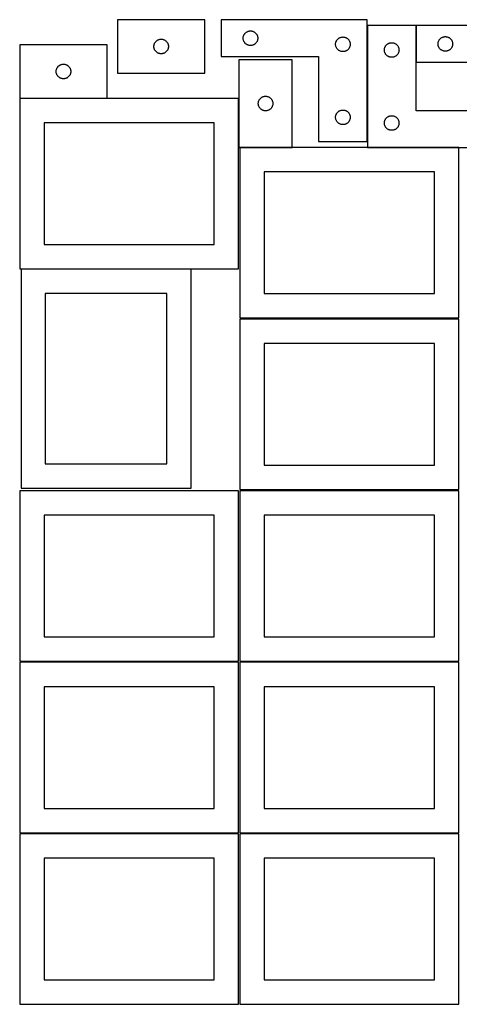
# Model space of a CAD drawing. Header units: millimetres. Extents: x 7 to 1243, y 7 to 2493.
# Tile 8 of 14: x 7 to 549, y 1276 to 2489. Entities that reach past the tile are written whole.
import ezdxf

# ---------------------------------------------------------------- set-up
doc = ezdxf.new("R2010")
doc.units = ezdxf.units.MM
doc.layers.add('COMMON', color=5, linetype='CONTINUOUS', true_color=0x0000ff)
doc.layers.add('CUT', color=7, linetype='CONTINUOUS', true_color=0x000000)

msp = doc.modelspace()

# ---------------------------------------------------------------- linework, layer by layer
at = {"layer": 'COMMON'}
for p, q in [((435.300297, 2338.960272), (435.300297, 2481.930532)), ((495.500298, 2436.930532), (495.500298, 2481.930532)), ((6.534355, 2392.361789), (114.534355, 2392.361789)), ((548.041929, 2331.830532), (435.400297, 2331.830532))]:
    msp.add_line(p, q, dxfattribs=at)
at = {"layer": 'CUT'}
for p, q in [((235.04205, 2489.292056), (127.04205, 2489.292056)), ((127.04205, 2489.292056), (127.04205, 2423.292056)), ((235.04205, 2423.292056), (235.04205, 2489.292056)), ((435.200296, 2488.960272), (255.200296, 2488.960272)), ((255.200296, 2488.960272), (255.200296, 2443.960272)), ((435.200296, 2338.960272), (435.200296, 2488.960272)), ((495.400297, 2481.930532), (435.400297, 2481.930532)), ((435.400297, 2481.930532), (435.400297, 2331.930532)), ((495.400297, 2376.930532), (495.400297, 2481.930532)), ((675.600298, 2481.930532), (495.600298, 2481.930532)), ((495.600298, 2481.930532), (495.600298, 2436.930532)), ((175.563198, 2463.432236), (176.041918, 2463.775282)), ((176.041918, 2463.775282), (176.54205, 2464.086284)), ((176.54205, 2464.086284), (177.061452, 2464.36391)), ((177.061452, 2464.36391), (177.5979, 2464.606972)), ((177.5979, 2464.606972), (178.149095, 2464.814427)), ((178.149095, 2464.814427), (178.712679, 2464.985388)), ((178.712679, 2464.985388), (179.286238, 2465.119123)), ((179.286238, 2465.119123), (179.867315, 2465.21506)), ((179.867315, 2465.21506), (180.453422, 2465.272786)), ((180.453422, 2465.272786), (181.04205, 2465.292056)), ((181.04205, 2465.292056), (181.630679, 2465.272786)), ((181.630679, 2465.272786), (182.216786, 2465.21506)), ((182.216786, 2465.21506), (182.797863, 2465.119123)), ((182.797863, 2465.119123), (183.371422, 2464.985388)), ((183.371422, 2464.985388), (183.935006, 2464.814427)), ((183.935006, 2464.814427), (184.486201, 2464.606972)), ((184.486201, 2464.606972), (185.022649, 2464.36391)), ((185.022649, 2464.36391), (185.54205, 2464.086284)), ((185.54205, 2464.086284), (186.042183, 2463.775282)), ((186.042183, 2463.775282), (186.520903, 2463.432236)), ((282.200296, 2466.460272), (282.219565, 2467.0489)), ((282.219565, 2465.871644), (282.200296, 2466.460272)), ((282.219565, 2467.0489), (282.277292, 2467.635008)), ((282.277292, 2465.285536), (282.219565, 2465.871644)), ((282.277292, 2467.635008), (282.373228, 2468.216085)), ((282.373228, 2464.704459), (282.277292, 2465.285536)), ((282.373228, 2468.216085), (282.506963, 2468.789643)), ((282.506963, 2464.130901), (282.373228, 2464.704459)), ((282.506963, 2468.789643), (282.677924, 2469.353227)), ((282.677924, 2463.567317), (282.506963, 2464.130901)), ((282.677924, 2469.353227), (282.88538, 2469.904423)), ((282.88538, 2469.904423), (283.128441, 2470.44087)), ((283.128441, 2470.44087), (283.406067, 2470.960272)), ((283.406067, 2470.960272), (283.717069, 2471.460404)), ((283.717069, 2471.460404), (284.060116, 2471.939125)), ((284.060116, 2471.939125), (284.433737, 2472.394384)), ((284.433737, 2472.394384), (284.836335, 2472.824233)), ((284.836335, 2472.824233), (285.266183, 2473.22683)), ((285.266183, 2473.22683), (285.721443, 2473.600452)), ((285.721443, 2473.600452), (286.200163, 2473.943499)), ((286.200163, 2473.943499), (286.700296, 2474.254501)), ((286.700296, 2474.254501), (287.219697, 2474.532127)), ((287.219697, 2474.532127), (287.756145, 2474.775188)), ((287.756145, 2474.775188), (288.30734, 2474.982643)), ((288.30734, 2474.982643), (288.870924, 2475.153605)), ((288.870924, 2475.153605), (289.444483, 2475.28734)), ((289.444483, 2475.28734), (290.02556, 2475.383276)), ((290.02556, 2475.383276), (290.611667, 2475.441002)), ((290.611667, 2475.441002), (291.200296, 2475.460272)), ((291.200296, 2475.460272), (291.788924, 2475.441002)), ((291.788924, 2475.441002), (292.375031, 2475.383276)), ((292.375031, 2475.383276), (292.956108, 2475.28734)), ((292.956108, 2475.28734), (293.529667, 2475.153605)), ((293.529667, 2475.153605), (294.093251, 2474.982643)), ((294.093251, 2474.982643), (294.644446, 2474.775188)), ((294.644446, 2474.775188), (295.180894, 2474.532127)), ((295.180894, 2474.532127), (295.700296, 2474.254501)), ((295.700296, 2474.254501), (296.200428, 2473.943499)), ((296.200428, 2473.943499), (296.679148, 2473.600452)), ((296.679148, 2473.600452), (297.134408, 2473.22683)), ((297.134408, 2473.22683), (297.564257, 2472.824233)), ((297.564257, 2472.824233), (297.966854, 2472.394384)), ((297.966854, 2472.394384), (298.340476, 2471.939125)), ((298.340476, 2471.939125), (298.683522, 2471.460404)), ((298.683522, 2471.460404), (298.994524, 2470.960272)), ((298.994524, 2470.960272), (299.27215, 2470.44087)), ((299.27215, 2470.44087), (299.515211, 2469.904423)), ((299.515211, 2469.904423), (299.722667, 2469.353227)), ((299.722667, 2469.353227), (299.893628, 2468.789643)), ((299.893628, 2464.130901), (299.722667, 2463.567317)), ((299.893628, 2468.789643), (300.027363, 2468.216085)), ((300.027363, 2464.704459), (299.893628, 2464.130901)), ((300.027363, 2468.216085), (300.123299, 2467.635008)), ((300.123299, 2465.285536), (300.027363, 2464.704459)), ((300.123299, 2467.635008), (300.181026, 2467.0489)), ((300.181026, 2465.871644), (300.123299, 2465.285536)), ((300.181026, 2467.0489), (300.200296, 2466.460272)), ((300.200296, 2466.460272), (300.181026, 2465.871644)), ((397.406067, 2463.460272), (397.717069, 2463.960404)), ((397.717069, 2463.960404), (398.060116, 2464.439125)), ((398.060116, 2464.439125), (398.433737, 2464.894384)), ((398.433737, 2464.894384), (398.836335, 2465.324233)), ((398.836335, 2465.324233), (399.266183, 2465.72683)), ((399.266183, 2465.72683), (399.721443, 2466.100452)), ((399.721443, 2466.100452), (400.200163, 2466.443499)), ((400.200163, 2466.443499), (400.700296, 2466.754501)), ((400.700296, 2466.754501), (401.219697, 2467.032127)), ((401.219697, 2467.032127), (401.756145, 2467.275188)), ((401.756145, 2467.275188), (402.30734, 2467.482643)), ((402.30734, 2467.482643), (402.870924, 2467.653605)), ((402.870924, 2467.653605), (403.444483, 2467.78734)), ((403.444483, 2467.78734), (404.02556, 2467.883276)), ((404.02556, 2467.883276), (404.611667, 2467.941002)), ((404.611667, 2467.941002), (405.200296, 2467.960272)), ((405.200296, 2467.960272), (405.788924, 2467.941002)), ((405.788924, 2467.941002), (406.375031, 2467.883276)), ((406.375031, 2467.883276), (406.956108, 2467.78734)), ((406.956108, 2467.78734), (407.529667, 2467.653605)), ((407.529667, 2467.653605), (408.093251, 2467.482643)), ((408.093251, 2467.482643), (408.644446, 2467.275188)), ((408.644446, 2467.275188), (409.180894, 2467.032127)), ((409.180894, 2467.032127), (409.700296, 2466.754501)), ((409.700296, 2466.754501), (410.200428, 2466.443499)), ((410.200428, 2466.443499), (410.679148, 2466.100452)), ((410.679148, 2466.100452), (411.134408, 2465.72683)), ((411.134408, 2465.72683), (411.564257, 2465.324233)), ((411.564257, 2465.324233), (411.966854, 2464.894384)), ((411.966854, 2464.894384), (412.340476, 2464.439125)), ((412.340476, 2464.439125), (412.683522, 2463.960404)), ((412.683522, 2463.960404), (412.994524, 2463.460272)), ((523.528443, 2463.411131), (523.806069, 2463.930532)), ((523.806069, 2463.930532), (524.117071, 2464.430664)), ((524.117071, 2464.430664), (524.460118, 2464.909385)), ((524.460118, 2464.909385), (524.833739, 2465.364645)), ((524.833739, 2465.364645), (525.236337, 2465.794493)), ((525.236337, 2465.794493), (525.666185, 2466.197091)), ((525.666185, 2466.197091), (526.121445, 2466.570712)), ((526.121445, 2466.570712), (526.600165, 2466.913759)), ((526.600165, 2466.913759), (527.100298, 2467.224761)), ((527.100298, 2467.224761), (527.619699, 2467.502387)), ((527.619699, 2467.502387), (528.156147, 2467.745448)), ((528.156147, 2467.745448), (528.707342, 2467.952904)), ((528.707342, 2467.952904), (529.270926, 2468.123865)), ((529.270926, 2468.123865), (529.844485, 2468.2576)), ((529.844485, 2468.2576), (530.425562, 2468.353536)), ((530.425562, 2468.353536), (531.011669, 2468.411263)), ((531.011669, 2468.411263), (531.600298, 2468.430532)), ((531.600298, 2468.430532), (532.188926, 2468.411263)), ((532.188926, 2468.411263), (532.775033, 2468.353536)), ((532.775033, 2468.353536), (533.35611, 2468.2576)), ((533.35611, 2468.2576), (533.929669, 2468.123865)), ((533.929669, 2468.123865), (534.493253, 2467.952904)), ((534.493253, 2467.952904), (535.044448, 2467.745448)), ((535.044448, 2467.745448), (535.580896, 2467.502387)), ((535.580896, 2467.502387), (536.100298, 2467.224761)), ((536.100298, 2467.224761), (536.60043, 2466.913759)), ((536.60043, 2466.913759), (537.07915, 2466.570712)), ((537.07915, 2466.570712), (537.53441, 2466.197091)), ((537.53441, 2466.197091), (537.964259, 2465.794493)), ((537.964259, 2465.794493), (538.366856, 2465.364645)), ((538.366856, 2465.364645), (538.740478, 2464.909385)), ((538.740478, 2464.909385), (539.083524, 2464.430664)), ((539.083524, 2464.430664), (539.394526, 2463.930532)), ((539.394526, 2463.930532), (539.672152, 2463.411131)), ((114.534355, 2458.46179), (6.534355, 2458.46179)), ((6.534355, 2458.46179), (6.534355, 2392.46179)), ((114.534355, 2392.46179), (114.534355, 2458.46179)), ((172.04205, 2456.292056), (172.06132, 2456.880684)), ((172.06132, 2455.703428), (172.04205, 2456.292056)), ((172.06132, 2456.880684), (172.119047, 2457.466791)), ((172.119047, 2455.11732), (172.06132, 2455.703428)), ((172.119047, 2457.466791), (172.214983, 2458.047869)), ((172.214983, 2454.536243), (172.119047, 2455.11732)), ((172.214983, 2458.047869), (172.348718, 2458.621427)), ((172.348718, 2453.962684), (172.214983, 2454.536243)), ((172.348718, 2458.621427), (172.519679, 2459.185011)), ((172.519679, 2453.399101), (172.348718, 2453.962684)), ((172.519679, 2459.185011), (172.727135, 2459.736207)), ((172.727135, 2452.847905), (172.519679, 2453.399101)), ((172.727135, 2459.736207), (172.970196, 2460.272654)), ((172.970196, 2452.311458), (172.727135, 2452.847905)), ((172.970196, 2460.272654), (173.247822, 2460.792056)), ((173.247822, 2451.792056), (172.970196, 2452.311458)), ((173.247822, 2460.792056), (173.558824, 2461.292188)), ((173.558824, 2451.291924), (173.247822, 2451.792056)), ((173.558824, 2461.292188), (173.90187, 2461.770909)), ((173.90187, 2461.770909), (174.275492, 2462.226168)), ((174.275492, 2462.226168), (174.678089, 2462.656017)), ((174.678089, 2462.656017), (175.107938, 2463.058614)), ((175.107938, 2463.058614), (175.563198, 2463.432236)), ((186.520903, 2463.432236), (186.976163, 2463.058614)), ((186.976163, 2463.058614), (187.406011, 2462.656017)), ((187.406011, 2462.656017), (187.808609, 2462.226168)), ((187.808609, 2462.226168), (188.18223, 2461.770909)), ((188.18223, 2461.770909), (188.525277, 2461.292188)), ((188.525277, 2461.292188), (188.836279, 2460.792056)), ((188.836279, 2451.792056), (188.525277, 2451.291924)), ((188.836279, 2460.792056), (189.113905, 2460.272654)), ((189.113905, 2452.311458), (188.836279, 2451.792056)), ((189.113905, 2460.272654), (189.356966, 2459.736207)), ((189.356966, 2452.847905), (189.113905, 2452.311458)), ((189.356966, 2459.736207), (189.564422, 2459.185011)), ((189.564422, 2453.399101), (189.356966, 2452.847905)), ((189.564422, 2459.185011), (189.735383, 2458.621427)), ((189.735383, 2453.962684), (189.564422, 2453.399101)), ((189.735383, 2458.621427), (189.869118, 2458.047869)), ((189.869118, 2454.536243), (189.735383, 2453.962684)), ((189.869118, 2458.047869), (189.965054, 2457.466791)), ((189.965054, 2455.11732), (189.869118, 2454.536243)), ((189.965054, 2457.466791), (190.022781, 2456.880684)), ((190.022781, 2455.703428), (189.965054, 2455.11732)), ((190.022781, 2456.880684), (190.04205, 2456.292056)), ((190.04205, 2456.292056), (190.022781, 2455.703428)), ((282.88538, 2463.016121), (282.677924, 2463.567317)), ((283.128441, 2462.479674), (282.88538, 2463.016121)), ((283.406067, 2461.960272), (283.128441, 2462.479674)), ((283.717069, 2461.46014), (283.406067, 2461.960272)), ((284.060116, 2460.981419), (283.717069, 2461.46014)), ((284.433737, 2460.52616), (284.060116, 2460.981419)), ((284.836335, 2460.096311), (284.433737, 2460.52616)), ((285.266183, 2459.693714), (284.836335, 2460.096311)), ((285.721443, 2459.320092), (285.266183, 2459.693714)), ((286.200163, 2458.977046), (285.721443, 2459.320092)), ((286.700296, 2458.666043), (286.200163, 2458.977046)), ((287.219697, 2458.388417), (286.700296, 2458.666043)), ((287.756145, 2458.145356), (287.219697, 2458.388417)), ((288.30734, 2457.937901), (287.756145, 2458.145356)), ((288.870924, 2457.76694), (288.30734, 2457.937901)), ((289.444483, 2457.633205), (288.870924, 2457.76694)), ((290.02556, 2457.537268), (289.444483, 2457.633205)), ((290.611667, 2457.479542), (290.02556, 2457.537268)), ((291.200296, 2457.460272), (290.611667, 2457.479542)), ((291.788924, 2457.479542), (291.200296, 2457.460272)), ((292.375031, 2457.537268), (291.788924, 2457.479542)), ((292.956108, 2457.633205), (292.375031, 2457.537268)), ((293.529667, 2457.76694), (292.956108, 2457.633205)), ((294.093251, 2457.937901), (293.529667, 2457.76694)), ((294.644446, 2458.145356), (294.093251, 2457.937901)), ((295.180894, 2458.388417), (294.644446, 2458.145356)), ((295.700296, 2458.666043), (295.180894, 2458.388417)), ((296.200428, 2458.977046), (295.700296, 2458.666043)), ((296.679148, 2459.320092), (296.200428, 2458.977046)), ((297.134408, 2459.693714), (296.679148, 2459.320092)), ((297.564257, 2460.096311), (297.134408, 2459.693714)), ((297.966854, 2460.52616), (297.564257, 2460.096311)), ((298.340476, 2460.981419), (297.966854, 2460.52616)), ((298.683522, 2461.46014), (298.340476, 2460.981419)), ((298.994524, 2461.960272), (298.683522, 2461.46014)), ((299.27215, 2462.479674), (298.994524, 2461.960272)), ((299.515211, 2463.016121), (299.27215, 2462.479674)), ((299.722667, 2463.567317), (299.515211, 2463.016121)), ((396.200296, 2458.960272), (396.219565, 2459.5489)), ((396.219565, 2458.371644), (396.200296, 2458.960272)), ((396.219565, 2459.5489), (396.277292, 2460.135008)), ((396.277292, 2457.785536), (396.219565, 2458.371644)), ((396.277292, 2460.135008), (396.373228, 2460.716085)), ((396.373228, 2457.204459), (396.277292, 2457.785536)), ((396.373228, 2460.716085), (396.506963, 2461.289643)), ((396.506963, 2456.630901), (396.373228, 2457.204459)), ((396.506963, 2461.289643), (396.677924, 2461.853227)), ((396.677924, 2456.067317), (396.506963, 2456.630901)), ((396.677924, 2461.853227), (396.88538, 2462.404423)), ((396.88538, 2455.516121), (396.677924, 2456.067317)), ((396.88538, 2462.404423), (397.128441, 2462.94087)), ((397.128441, 2454.979674), (396.88538, 2455.516121)), ((397.128441, 2462.94087), (397.406067, 2463.460272)), ((397.406067, 2454.460272), (397.128441, 2454.979674)), ((397.717069, 2453.96014), (397.406067, 2454.460272)), ((398.060116, 2453.481419), (397.717069, 2453.96014)), ((398.433737, 2453.02616), (398.060116, 2453.481419)), ((398.836335, 2452.596311), (398.433737, 2453.02616)), ((399.266183, 2452.193714), (398.836335, 2452.596311)), ((399.721443, 2451.820092), (399.266183, 2452.193714)), ((400.200163, 2451.477046), (399.721443, 2451.820092)), ((410.679148, 2451.820092), (410.200428, 2451.477046)), ((411.134408, 2452.193714), (410.679148, 2451.820092)), ((411.564257, 2452.596311), (411.134408, 2452.193714)), ((411.966854, 2453.02616), (411.564257, 2452.596311)), ((412.340476, 2453.481419), (411.966854, 2453.02616)), ((412.683522, 2453.96014), (412.340476, 2453.481419)), ((412.994524, 2454.460272), (412.683522, 2453.96014)), ((412.994524, 2463.460272), (413.27215, 2462.94087)), ((413.27215, 2454.979674), (412.994524, 2454.460272)), ((413.27215, 2462.94087), (413.515211, 2462.404423)), ((413.515211, 2455.516121), (413.27215, 2454.979674)), ((413.515211, 2462.404423), (413.722667, 2461.853227)), ((413.722667, 2456.067317), (413.515211, 2455.516121)), ((413.722667, 2461.853227), (413.893628, 2461.289643)), ((413.893628, 2456.630901), (413.722667, 2456.067317)), ((413.893628, 2461.289643), (414.027363, 2460.716085)), ((414.027363, 2457.204459), (413.893628, 2456.630901)), ((414.027363, 2460.716085), (414.123299, 2460.135008)), ((414.123299, 2457.785536), (414.027363, 2457.204459)), ((414.123299, 2460.135008), (414.181026, 2459.5489)), ((414.181026, 2458.371644), (414.123299, 2457.785536)), ((414.181026, 2459.5489), (414.200296, 2458.960272)), ((414.200296, 2458.960272), (414.181026, 2458.371644)), ((456.400297, 2451.930532), (456.419566, 2452.519161)), ((456.419566, 2451.341904), (456.400297, 2451.930532)), ((456.419566, 2452.519161), (456.477293, 2453.105268)), ((456.477293, 2453.105268), (456.573229, 2453.686345)), ((456.573229, 2453.686345), (456.706964, 2454.259904)), ((456.706964, 2454.259904), (456.877925, 2454.823488)), ((456.877925, 2454.823488), (457.085381, 2455.374683)), ((457.085381, 2455.374683), (457.328442, 2455.911131)), ((457.328442, 2455.911131), (457.606068, 2456.430532)), ((457.606068, 2456.430532), (457.91707, 2456.930664)), ((457.91707, 2456.930664), (458.260117, 2457.409385)), ((458.260117, 2457.409385), (458.633738, 2457.864645)), ((458.633738, 2457.864645), (459.036336, 2458.294493)), ((459.036336, 2458.294493), (459.466184, 2458.697091)), ((459.466184, 2458.697091), (459.921444, 2459.070712)), ((459.921444, 2459.070712), (460.400164, 2459.413759)), ((460.400164, 2459.413759), (460.900297, 2459.724761)), ((460.900297, 2459.724761), (461.419698, 2460.002387)), ((461.419698, 2460.002387), (461.956146, 2460.245448)), ((461.956146, 2460.245448), (462.507341, 2460.452904)), ((462.507341, 2460.452904), (463.070925, 2460.623865)), ((463.070925, 2460.623865), (463.644484, 2460.7576)), ((463.644484, 2460.7576), (464.225561, 2460.853536)), ((464.225561, 2460.853536), (464.811668, 2460.911263)), ((464.811668, 2460.911263), (465.400297, 2460.930532)), ((465.400297, 2460.930532), (465.988925, 2460.911263)), ((465.988925, 2460.911263), (466.575032, 2460.853536)), ((466.575032, 2460.853536), (467.156109, 2460.7576)), ((467.156109, 2460.7576), (467.729668, 2460.623865)), ((467.729668, 2460.623865), (468.293252, 2460.452904)), ((468.293252, 2460.452904), (468.844447, 2460.245448)), ((468.844447, 2460.245448), (469.380895, 2460.002387)), ((469.380895, 2460.002387), (469.900297, 2459.724761)), ((469.900297, 2459.724761), (470.400429, 2459.413759)), ((470.400429, 2459.413759), (470.879149, 2459.070712)), ((470.879149, 2459.070712), (471.334409, 2458.697091)), ((471.334409, 2458.697091), (471.764258, 2458.294493)), ((471.764258, 2458.294493), (472.166855, 2457.864645)), ((472.166855, 2457.864645), (472.540477, 2457.409385)), ((472.540477, 2457.409385), (472.883523, 2456.930664)), ((472.883523, 2456.930664), (473.194525, 2456.430532)), ((473.194525, 2456.430532), (473.472151, 2455.911131)), ((473.472151, 2455.911131), (473.715212, 2455.374683)), ((473.715212, 2455.374683), (473.922668, 2454.823488)), ((473.922668, 2454.823488), (474.093629, 2454.259904)), ((474.093629, 2454.259904), (474.227364, 2453.686345)), ((474.227364, 2453.686345), (474.3233, 2453.105268)), ((474.3233, 2453.105268), (474.381027, 2452.519161)), ((474.381027, 2452.519161), (474.400297, 2451.930532)), ((474.400297, 2451.930532), (474.381027, 2451.341904)), ((522.600298, 2459.430532), (522.619567, 2460.019161)), ((522.619567, 2458.841904), (522.600298, 2459.430532)), ((522.619567, 2460.019161), (522.677294, 2460.605268)), ((522.677294, 2458.255797), (522.619567, 2458.841904)), ((522.677294, 2460.605268), (522.77323, 2461.186345)), ((522.77323, 2457.674719), (522.677294, 2458.255797)), ((522.77323, 2461.186345), (522.906965, 2461.759904)), ((522.906965, 2457.101161), (522.77323, 2457.674719)), ((522.906965, 2461.759904), (523.077926, 2462.323488)), ((523.077926, 2456.537577), (522.906965, 2457.101161)), ((523.077926, 2462.323488), (523.285382, 2462.874683)), ((523.285382, 2455.986381), (523.077926, 2456.537577)), ((523.285382, 2462.874683), (523.528443, 2463.411131)), ((523.528443, 2455.449934), (523.285382, 2455.986381)), ((523.806069, 2454.930532), (523.528443, 2455.449934)), ((524.117071, 2454.4304), (523.806069, 2454.930532)), ((524.460118, 2453.951679), (524.117071, 2454.4304)), ((524.833739, 2453.49642), (524.460118, 2453.951679)), ((525.236337, 2453.066571), (524.833739, 2453.49642)), ((525.666185, 2452.663974), (525.236337, 2453.066571)), ((526.121445, 2452.290352), (525.666185, 2452.663974)), ((526.600165, 2451.947306), (526.121445, 2452.290352)), ((527.100298, 2451.636304), (526.600165, 2451.947306)), ((527.619699, 2451.358678), (527.100298, 2451.636304)), ((536.100298, 2451.636304), (535.580896, 2451.358678)), ((536.60043, 2451.947306), (536.100298, 2451.636304)), ((537.07915, 2452.290352), (536.60043, 2451.947306)), ((537.53441, 2452.663974), (537.07915, 2452.290352)), ((537.964259, 2453.066571), (537.53441, 2452.663974)), ((538.366856, 2453.49642), (537.964259, 2453.066571)), ((538.740478, 2453.951679), (538.366856, 2453.49642)), ((539.083524, 2454.4304), (538.740478, 2453.951679)), ((539.394526, 2454.930532), (539.083524, 2454.4304)), ((539.672152, 2455.449934), (539.394526, 2454.930532)), ((539.672152, 2463.411131), (539.915213, 2462.874683)), ((539.915213, 2455.986381), (539.672152, 2455.449934)), ((539.915213, 2462.874683), (540.122669, 2462.323488)), ((540.122669, 2456.537577), (539.915213, 2455.986381)), ((540.122669, 2462.323488), (540.29363, 2461.759904)), ((540.29363, 2457.101161), (540.122669, 2456.537577)), ((540.29363, 2461.759904), (540.427365, 2461.186345)), ((540.427365, 2457.674719), (540.29363, 2457.101161)), ((540.427365, 2461.186345), (540.523301, 2460.605268)), ((540.523301, 2458.255797), (540.427365, 2457.674719)), ((540.523301, 2460.605268), (540.581028, 2460.019161)), ((540.581028, 2458.841904), (540.523301, 2458.255797)), ((540.581028, 2460.019161), (540.600298, 2459.430532)), ((540.600298, 2459.430532), (540.581028, 2458.841904)), ((173.90187, 2450.813203), (173.558824, 2451.291924)), ((174.275492, 2450.357943), (173.90187, 2450.813203)), ((174.678089, 2449.928095), (174.275492, 2450.357943)), ((175.107938, 2449.525497), (174.678089, 2449.928095)), ((175.563198, 2449.151876), (175.107938, 2449.525497)), ((176.041918, 2448.808829), (175.563198, 2449.151876)), ((176.54205, 2448.497827), (176.041918, 2448.808829)), ((177.061452, 2448.220201), (176.54205, 2448.497827)), ((177.5979, 2447.97714), (177.061452, 2448.220201)), ((178.149095, 2447.769685), (177.5979, 2447.97714)), ((178.712679, 2447.598723), (178.149095, 2447.769685)), ((179.286238, 2447.464988), (178.712679, 2447.598723)), ((179.867315, 2447.369052), (179.286238, 2447.464988)), ((180.453422, 2447.311325), (179.867315, 2447.369052)), ((181.04205, 2447.292056), (180.453422, 2447.311325)), ((181.630679, 2447.311325), (181.04205, 2447.292056)), ((182.216786, 2447.369052), (181.630679, 2447.311325)), ((182.797863, 2447.464988), (182.216786, 2447.369052)), ((183.371422, 2447.598723), (182.797863, 2447.464988)), ((183.935006, 2447.769685), (183.371422, 2447.598723)), ((184.486201, 2447.97714), (183.935006, 2447.769685)), ((185.022649, 2448.220201), (184.486201, 2447.97714)), ((185.54205, 2448.497827), (185.022649, 2448.220201)), ((186.042183, 2448.808829), (185.54205, 2448.497827)), ((186.520903, 2449.151876), (186.042183, 2448.808829)), ((186.976163, 2449.525497), (186.520903, 2449.151876)), ((187.406011, 2449.928095), (186.976163, 2449.525497)), ((187.808609, 2450.357943), (187.406011, 2449.928095)), ((188.18223, 2450.813203), (187.808609, 2450.357943)), ((188.525277, 2451.291924), (188.18223, 2450.813203)), ((255.200296, 2443.960272), (375.200296, 2443.960272)), ((276.816215, 2439.949768), (276.816215, 2331.949768)), ((342.816215, 2439.949768), (276.816215, 2439.949768)), ((342.816215, 2331.949768), (342.816215, 2439.949768)), ((375.200296, 2443.960272), (375.200296, 2338.960272)), ((400.700296, 2451.166043), (400.200163, 2451.477046)), ((401.219697, 2450.888417), (400.700296, 2451.166043)), ((401.756145, 2450.645356), (401.219697, 2450.888417)), ((402.30734, 2450.437901), (401.756145, 2450.645356)), ((402.870924, 2450.26694), (402.30734, 2450.437901)), ((403.444483, 2450.133205), (402.870924, 2450.26694)), ((404.02556, 2450.037268), (403.444483, 2450.133205)), ((404.611667, 2449.979542), (404.02556, 2450.037268)), ((405.200296, 2449.960272), (404.611667, 2449.979542)), ((405.788924, 2449.979542), (405.200296, 2449.960272)), ((406.375031, 2450.037268), (405.788924, 2449.979542)), ((406.956108, 2450.133205), (406.375031, 2450.037268)), ((407.529667, 2450.26694), (406.956108, 2450.133205)), ((408.093251, 2450.437901), (407.529667, 2450.26694)), ((408.644446, 2450.645356), (408.093251, 2450.437901)), ((409.180894, 2450.888417), (408.644446, 2450.645356)), ((409.700296, 2451.166043), (409.180894, 2450.888417)), ((410.200428, 2451.477046), (409.700296, 2451.166043)), ((456.477293, 2450.755797), (456.419566, 2451.341904)), ((456.573229, 2450.174719), (456.477293, 2450.755797)), ((456.706964, 2449.601161), (456.573229, 2450.174719)), ((456.877925, 2449.037577), (456.706964, 2449.601161)), ((457.085381, 2448.486381), (456.877925, 2449.037577)), ((457.328442, 2447.949934), (457.085381, 2448.486381)), ((457.606068, 2447.430532), (457.328442, 2447.949934)), ((457.91707, 2446.9304), (457.606068, 2447.430532)), ((458.260117, 2446.451679), (457.91707, 2446.9304)), ((458.633738, 2445.99642), (458.260117, 2446.451679)), ((459.036336, 2445.566571), (458.633738, 2445.99642)), ((459.466184, 2445.163974), (459.036336, 2445.566571)), ((459.921444, 2444.790352), (459.466184, 2445.163974)), ((460.400164, 2444.447306), (459.921444, 2444.790352)), ((460.900297, 2444.136304), (460.400164, 2444.447306)), ((461.419698, 2443.858678), (460.900297, 2444.136304)), ((461.956146, 2443.615617), (461.419698, 2443.858678)), ((462.507341, 2443.408161), (461.956146, 2443.615617)), ((463.070925, 2443.2372), (462.507341, 2443.408161)), ((463.644484, 2443.103465), (463.070925, 2443.2372)), ((464.225561, 2443.007529), (463.644484, 2443.103465)), ((464.811668, 2442.949802), (464.225561, 2443.007529)), ((465.400297, 2442.930532), (464.811668, 2442.949802)), ((465.988925, 2442.949802), (465.400297, 2442.930532)), ((466.575032, 2443.007529), (465.988925, 2442.949802)), ((467.156109, 2443.103465), (466.575032, 2443.007529)), ((467.729668, 2443.2372), (467.156109, 2443.103465)), ((468.293252, 2443.408161), (467.729668, 2443.2372)), ((468.844447, 2443.615617), (468.293252, 2443.408161)), ((469.380895, 2443.858678), (468.844447, 2443.615617)), ((469.900297, 2444.136304), (469.380895, 2443.858678)), ((470.400429, 2444.447306), (469.900297, 2444.136304)), ((470.879149, 2444.790352), (470.400429, 2444.447306)), ((471.334409, 2445.163974), (470.879149, 2444.790352)), ((471.764258, 2445.566571), (471.334409, 2445.163974)), ((472.166855, 2445.99642), (471.764258, 2445.566571)), ((472.540477, 2446.451679), (472.166855, 2445.99642)), ((472.883523, 2446.9304), (472.540477, 2446.451679)), ((473.194525, 2447.430532), (472.883523, 2446.9304)), ((473.472151, 2447.949934), (473.194525, 2447.430532)), ((473.715212, 2448.486381), (473.472151, 2447.949934)), ((473.922668, 2449.037577), (473.715212, 2448.486381)), ((474.093629, 2449.601161), (473.922668, 2449.037577)), ((474.227364, 2450.174719), (474.093629, 2449.601161)), ((474.3233, 2450.755797), (474.227364, 2450.174719)), ((474.381027, 2451.341904), (474.3233, 2450.755797)), ((528.156147, 2451.115617), (527.619699, 2451.358678)), ((528.707342, 2450.908161), (528.156147, 2451.115617)), ((529.270926, 2450.7372), (528.707342, 2450.908161)), ((529.844485, 2450.603465), (529.270926, 2450.7372)), ((530.425562, 2450.507529), (529.844485, 2450.603465)), ((531.011669, 2450.449802), (530.425562, 2450.507529)), ((531.600298, 2450.430532), (531.011669, 2450.449802)), ((532.188926, 2450.449802), (531.600298, 2450.430532)), ((532.775033, 2450.507529), (532.188926, 2450.449802)), ((533.35611, 2450.603465), (532.775033, 2450.507529)), ((533.929669, 2450.7372), (533.35611, 2450.603465)), ((534.493253, 2450.908161), (533.929669, 2450.7372)), ((535.044448, 2451.115617), (534.493253, 2450.908161)), ((535.580896, 2451.358678), (535.044448, 2451.115617)), ((51.707287, 2427.217603), (51.841023, 2427.791161)), ((51.841023, 2427.791161), (52.011984, 2428.354745)), ((52.011984, 2428.354745), (52.219439, 2428.905941)), ((52.219439, 2428.905941), (52.4625, 2429.442388)), ((52.4625, 2429.442388), (52.740126, 2429.96179)), ((52.740126, 2429.96179), (53.051129, 2430.461922)), ((53.051129, 2430.461922), (53.394175, 2430.940643)), ((53.394175, 2430.940643), (53.767797, 2431.395902)), ((53.767797, 2431.395902), (54.170394, 2431.825751)), ((54.170394, 2431.825751), (54.600243, 2432.228348)), ((54.600243, 2432.228348), (55.055502, 2432.60197)), ((55.055502, 2432.60197), (55.534223, 2432.945016)), ((55.534223, 2432.945016), (56.034355, 2433.256019)), ((56.034355, 2433.256019), (56.553757, 2433.533645)), ((56.553757, 2433.533645), (57.090204, 2433.776706)), ((57.090204, 2433.776706), (57.6414, 2433.984161)), ((57.6414, 2433.984161), (58.204984, 2434.155122)), ((58.204984, 2434.155122), (58.778542, 2434.288857)), ((58.778542, 2434.288857), (59.359619, 2434.384794)), ((59.359619, 2434.384794), (59.945727, 2434.44252)), ((59.945727, 2434.44252), (60.534355, 2434.46179)), ((60.534355, 2434.46179), (61.122983, 2434.44252)), ((61.122983, 2434.44252), (61.709091, 2434.384794)), ((61.709091, 2434.384794), (62.290168, 2434.288857)), ((62.290168, 2434.288857), (62.863726, 2434.155122)), ((62.863726, 2434.155122), (63.42731, 2433.984161)), ((63.42731, 2433.984161), (63.978506, 2433.776706)), ((63.978506, 2433.776706), (64.514953, 2433.533645)), ((64.514953, 2433.533645), (65.034355, 2433.256019)), ((65.034355, 2433.256019), (65.534487, 2432.945016)), ((65.534487, 2432.945016), (66.013208, 2432.60197)), ((66.013208, 2432.60197), (66.468467, 2432.228348)), ((66.468467, 2432.228348), (66.898316, 2431.825751)), ((66.898316, 2431.825751), (67.300913, 2431.395902)), ((67.300913, 2431.395902), (67.674535, 2430.940643)), ((67.674535, 2430.940643), (68.017582, 2430.461922)), ((68.017582, 2430.461922), (68.328584, 2429.96179)), ((68.328584, 2429.96179), (68.60621, 2429.442388)), ((68.60621, 2429.442388), (68.849271, 2428.905941)), ((68.849271, 2428.905941), (69.056726, 2428.354745)), ((69.056726, 2428.354745), (69.227687, 2427.791161)), ((69.227687, 2427.791161), (69.361423, 2427.217603)), ((495.600298, 2436.930532), (615.600298, 2436.930532)), ((51.534355, 2425.46179), (51.553625, 2426.050418)), ((51.553625, 2424.873162), (51.534355, 2425.46179)), ((51.553625, 2426.050418), (51.611351, 2426.636526)), ((51.611351, 2424.287054), (51.553625, 2424.873162)), ((51.611351, 2426.636526), (51.707287, 2427.217603)), ((51.707287, 2423.705977), (51.611351, 2424.287054)), ((51.841023, 2423.132418), (51.707287, 2423.705977)), ((52.011984, 2422.568835), (51.841023, 2423.132418)), ((52.219439, 2422.017639), (52.011984, 2422.568835)), ((52.4625, 2421.481192), (52.219439, 2422.017639)), ((52.740126, 2420.96179), (52.4625, 2421.481192)), ((53.051129, 2420.461658), (52.740126, 2420.96179)), ((53.394175, 2419.982937), (53.051129, 2420.461658)), ((53.767797, 2419.527678), (53.394175, 2419.982937)), ((54.170394, 2419.097829), (53.767797, 2419.527678)), ((54.600243, 2418.695232), (54.170394, 2419.097829)), ((55.055502, 2418.32161), (54.600243, 2418.695232)), ((55.534223, 2417.978563), (55.055502, 2418.32161)), ((56.034355, 2417.667561), (55.534223, 2417.978563)), ((56.553757, 2417.389935), (56.034355, 2417.667561)), ((57.090204, 2417.146874), (56.553757, 2417.389935)), ((57.6414, 2416.939419), (57.090204, 2417.146874)), ((58.204984, 2416.768457), (57.6414, 2416.939419)), ((58.778542, 2416.634722), (58.204984, 2416.768457)), ((59.359619, 2416.538786), (58.778542, 2416.634722)), ((59.945727, 2416.48106), (59.359619, 2416.538786)), ((60.534355, 2416.46179), (59.945727, 2416.48106)), ((61.122983, 2416.48106), (60.534355, 2416.46179)), ((61.709091, 2416.538786), (61.122983, 2416.48106)), ((62.290168, 2416.634722), (61.709091, 2416.538786)), ((62.863726, 2416.768457), (62.290168, 2416.634722)), ((63.42731, 2416.939419), (62.863726, 2416.768457)), ((63.978506, 2417.146874), (63.42731, 2416.939419)), ((64.514953, 2417.389935), (63.978506, 2417.146874)), ((65.034355, 2417.667561), (64.514953, 2417.389935)), ((65.534487, 2417.978563), (65.034355, 2417.667561)), ((66.013208, 2418.32161), (65.534487, 2417.978563)), ((66.468467, 2418.695232), (66.013208, 2418.32161)), ((66.898316, 2419.097829), (66.468467, 2418.695232)), ((67.300913, 2419.527678), (66.898316, 2419.097829)), ((67.674535, 2419.982937), (67.300913, 2419.527678)), ((68.017582, 2420.461658), (67.674535, 2419.982937)), ((68.328584, 2420.96179), (68.017582, 2420.461658)), ((68.60621, 2421.481192), (68.328584, 2420.96179)), ((68.849271, 2422.017639), (68.60621, 2421.481192)), ((69.056726, 2422.568835), (68.849271, 2422.017639)), ((69.227687, 2423.132418), (69.056726, 2422.568835)), ((69.361423, 2423.705977), (69.227687, 2423.132418)), ((69.361423, 2427.217603), (69.457359, 2426.636526)), ((69.457359, 2424.287054), (69.361423, 2423.705977)), ((69.457359, 2426.636526), (69.515085, 2426.050418)), ((69.515085, 2424.873162), (69.457359, 2424.287054)), ((69.515085, 2426.050418), (69.534355, 2425.46179)), ((69.534355, 2425.46179), (69.515085, 2424.873162)), ((127.04205, 2423.292056), (235.04205, 2423.292056)), ((6.534355, 2392.46179), (114.534355, 2392.46179)), ((276.534355, 2392.261789), (6.534355, 2392.261789)), ((6.534355, 2392.261789), (6.534355, 2182.261789)), ((276.534355, 2182.261789), (276.534355, 2392.261789)), ((302.021987, 2390.449768), (302.332989, 2390.9499)), ((302.332989, 2390.9499), (302.676035, 2391.428621)), ((302.676035, 2391.428621), (303.049657, 2391.883881)), ((303.049657, 2391.883881), (303.452254, 2392.313729)), ((303.452254, 2392.313729), (303.882103, 2392.716327)), ((303.882103, 2392.716327), (304.337362, 2393.089948)), ((304.337362, 2393.089948), (304.816083, 2393.432995)), ((304.816083, 2393.432995), (305.316215, 2393.743997)), ((305.316215, 2393.743997), (305.835617, 2394.021623)), ((305.835617, 2394.021623), (306.372064, 2394.264684)), ((306.372064, 2394.264684), (306.92326, 2394.47214)), ((306.92326, 2394.47214), (307.486844, 2394.643101)), ((307.486844, 2394.643101), (308.060402, 2394.776836)), ((308.060402, 2394.776836), (308.64148, 2394.872772)), ((308.64148, 2394.872772), (309.227587, 2394.930499)), ((309.227587, 2394.930499), (309.816215, 2394.949768)), ((309.816215, 2394.949768), (310.404843, 2394.930499)), ((310.404843, 2394.930499), (310.990951, 2394.872772)), ((310.990951, 2394.872772), (311.572028, 2394.776836)), ((311.572028, 2394.776836), (312.145587, 2394.643101)), ((312.145587, 2394.643101), (312.70917, 2394.47214)), ((312.70917, 2394.47214), (313.260366, 2394.264684)), ((313.260366, 2394.264684), (313.796813, 2394.021623)), ((313.796813, 2394.021623), (314.316215, 2393.743997)), ((314.316215, 2393.743997), (314.816347, 2393.432995)), ((314.816347, 2393.432995), (315.295068, 2393.089948)), ((315.295068, 2393.089948), (315.750328, 2392.716327)), ((315.750328, 2392.716327), (316.180176, 2392.313729)), ((316.180176, 2392.313729), (316.582774, 2391.883881)), ((316.582774, 2391.883881), (316.956395, 2391.428621)), ((316.956395, 2391.428621), (317.299442, 2390.9499)), ((317.299442, 2390.9499), (317.610444, 2390.449768)), ((300.816215, 2385.949768), (300.835485, 2386.538397)), ((300.835485, 2385.36114), (300.816215, 2385.949768)), ((300.835485, 2386.538397), (300.893211, 2387.124504)), ((300.893211, 2384.775033), (300.835485, 2385.36114)), ((300.893211, 2387.124504), (300.989148, 2387.705581)), ((300.989148, 2384.193955), (300.893211, 2384.775033)), ((300.989148, 2387.705581), (301.122883, 2388.27914)), ((301.122883, 2383.620397), (300.989148, 2384.193955)), ((301.122883, 2388.27914), (301.293844, 2388.842724)), ((301.293844, 2383.056813), (301.122883, 2383.620397)), ((301.293844, 2388.842724), (301.501299, 2389.393919)), ((301.501299, 2382.505617), (301.293844, 2383.056813)), ((301.501299, 2389.393919), (301.744361, 2389.930367)), ((301.744361, 2381.96917), (301.501299, 2382.505617)), ((301.744361, 2389.930367), (302.021987, 2390.449768)), ((302.021987, 2381.449768), (301.744361, 2381.96917)), ((302.332989, 2380.949636), (302.021987, 2381.449768)), ((302.676035, 2380.470916), (302.332989, 2380.949636)), ((303.049657, 2380.015656), (302.676035, 2380.470916)), ((303.452254, 2379.585807), (303.049657, 2380.015656)), ((303.882103, 2379.18321), (303.452254, 2379.585807)), ((304.337362, 2378.809588), (303.882103, 2379.18321)), ((304.816083, 2378.466542), (304.337362, 2378.809588)), ((315.295068, 2378.809588), (314.816347, 2378.466542)), ((315.750328, 2379.18321), (315.295068, 2378.809588)), ((316.180176, 2379.585807), (315.750328, 2379.18321)), ((316.582774, 2380.015656), (316.180176, 2379.585807)), ((316.956395, 2380.470916), (316.582774, 2380.015656)), ((317.299442, 2380.949636), (316.956395, 2380.470916)), ((317.610444, 2381.449768), (317.299442, 2380.949636)), ((317.610444, 2390.449768), (317.88807, 2389.930367)), ((317.88807, 2381.96917), (317.610444, 2381.449768)), ((317.88807, 2389.930367), (318.131131, 2389.393919)), ((318.131131, 2382.505617), (317.88807, 2381.96917)), ((318.131131, 2389.393919), (318.338586, 2388.842724)), ((318.338586, 2383.056813), (318.131131, 2382.505617)), ((318.338586, 2388.842724), (318.509548, 2388.27914)), ((318.509548, 2383.620397), (318.338586, 2383.056813)), ((318.509548, 2388.27914), (318.643283, 2387.705581)), ((318.643283, 2384.193955), (318.509548, 2383.620397)), ((318.643283, 2387.705581), (318.739219, 2387.124504)), ((318.739219, 2384.775033), (318.643283, 2384.193955)), ((318.739219, 2387.124504), (318.796946, 2386.538397)), ((318.796946, 2385.36114), (318.739219, 2384.775033)), ((318.796946, 2386.538397), (318.816215, 2385.949768)), ((318.816215, 2385.949768), (318.796946, 2385.36114)), ((305.316215, 2378.15554), (304.816083, 2378.466542)), ((305.835617, 2377.877914), (305.316215, 2378.15554)), ((306.372064, 2377.634853), (305.835617, 2377.877914)), ((306.92326, 2377.427397), (306.372064, 2377.634853)), ((307.486844, 2377.256436), (306.92326, 2377.427397)), ((308.060402, 2377.122701), (307.486844, 2377.256436)), ((308.64148, 2377.026765), (308.060402, 2377.122701)), ((309.227587, 2376.969038), (308.64148, 2377.026765)), ((309.816215, 2376.949768), (309.227587, 2376.969038)), ((310.404843, 2376.969038), (309.816215, 2376.949768)), ((310.990951, 2377.026765), (310.404843, 2376.969038)), ((311.572028, 2377.122701), (310.990951, 2377.026765)), ((312.145587, 2377.256436), (311.572028, 2377.122701)), ((312.70917, 2377.427397), (312.145587, 2377.256436)), ((313.260366, 2377.634853), (312.70917, 2377.427397)), ((313.796813, 2377.877914), (313.260366, 2377.634853)), ((314.316215, 2378.15554), (313.796813, 2377.877914)), ((314.816347, 2378.466542), (314.316215, 2378.15554)), ((396.200296, 2368.960272), (396.219565, 2369.5489)), ((396.219565, 2368.371644), (396.200296, 2368.960272)), ((396.219565, 2369.5489), (396.277292, 2370.135008)), ((396.277292, 2367.785536), (396.219565, 2368.371644)), ((396.277292, 2370.135008), (396.373228, 2370.716085)), ((396.373228, 2367.204459), (396.277292, 2367.785536)), ((396.373228, 2370.716085), (396.506963, 2371.289643)), ((396.506963, 2366.630901), (396.373228, 2367.204459)), ((396.506963, 2371.289643), (396.677924, 2371.853227)), ((396.677924, 2366.067317), (396.506963, 2366.630901)), ((396.677924, 2371.853227), (396.88538, 2372.404423)), ((396.88538, 2372.404423), (397.128441, 2372.94087)), ((397.128441, 2372.94087), (397.406067, 2373.460272)), ((397.406067, 2373.460272), (397.717069, 2373.960404)), ((397.717069, 2373.960404), (398.060116, 2374.439125)), ((398.060116, 2374.439125), (398.433737, 2374.894384)), ((398.433737, 2374.894384), (398.836335, 2375.324233)), ((398.836335, 2375.324233), (399.266183, 2375.72683)), ((399.266183, 2375.72683), (399.721443, 2376.100452)), ((399.721443, 2376.100452), (400.200163, 2376.443499)), ((400.200163, 2376.443499), (400.700296, 2376.754501)), ((400.700296, 2376.754501), (401.219697, 2377.032127)), ((401.219697, 2377.032127), (401.756145, 2377.275188)), ((401.756145, 2377.275188), (402.30734, 2377.482643)), ((402.30734, 2377.482643), (402.870924, 2377.653605)), ((402.870924, 2377.653605), (403.444483, 2377.78734)), ((403.444483, 2377.78734), (404.02556, 2377.883276)), ((404.02556, 2377.883276), (404.611667, 2377.941002)), ((404.611667, 2377.941002), (405.200296, 2377.960272)), ((405.200296, 2377.960272), (405.788924, 2377.941002)), ((405.788924, 2377.941002), (406.375031, 2377.883276)), ((406.375031, 2377.883276), (406.956108, 2377.78734)), ((406.956108, 2377.78734), (407.529667, 2377.653605)), ((407.529667, 2377.653605), (408.093251, 2377.482643)), ((408.093251, 2377.482643), (408.644446, 2377.275188)), ((408.644446, 2377.275188), (409.180894, 2377.032127)), ((409.180894, 2377.032127), (409.700296, 2376.754501)), ((409.700296, 2376.754501), (410.200428, 2376.443499)), ((410.200428, 2376.443499), (410.679148, 2376.100452)), ((410.679148, 2376.100452), (411.134408, 2375.72683)), ((411.134408, 2375.72683), (411.564257, 2375.324233)), ((411.564257, 2375.324233), (411.966854, 2374.894384)), ((411.966854, 2374.894384), (412.340476, 2374.439125)), ((412.340476, 2374.439125), (412.683522, 2373.960404)), ((412.683522, 2373.960404), (412.994524, 2373.460272)), ((412.994524, 2373.460272), (413.27215, 2372.94087)), ((413.27215, 2372.94087), (413.515211, 2372.404423)), ((413.515211, 2372.404423), (413.722667, 2371.853227)), ((413.722667, 2371.853227), (413.893628, 2371.289643)), ((413.893628, 2366.630901), (413.722667, 2366.067317)), ((413.893628, 2371.289643), (414.027363, 2370.716085)), ((414.027363, 2367.204459), (413.893628, 2366.630901)), ((414.027363, 2370.716085), (414.123299, 2370.135008)), ((414.123299, 2367.785536), (414.027363, 2367.204459)), ((414.123299, 2370.135008), (414.181026, 2369.5489)), ((414.181026, 2368.371644), (414.123299, 2367.785536)), ((414.181026, 2369.5489), (414.200296, 2368.960272)), ((414.200296, 2368.960272), (414.181026, 2368.371644)), ((457.606068, 2366.430532), (457.91707, 2366.930664)), ((457.91707, 2366.930664), (458.260117, 2367.409385)), ((458.260117, 2367.409385), (458.633738, 2367.864645)), ((458.633738, 2367.864645), (459.036336, 2368.294493)), ((459.036336, 2368.294493), (459.466184, 2368.697091)), ((459.466184, 2368.697091), (459.921444, 2369.070712)), ((459.921444, 2369.070712), (460.400164, 2369.413759)), ((460.400164, 2369.413759), (460.900297, 2369.724761)), ((460.900297, 2369.724761), (461.419698, 2370.002387)), ((461.419698, 2370.002387), (461.956146, 2370.245448)), ((461.956146, 2370.245448), (462.507341, 2370.452904)), ((462.507341, 2370.452904), (463.070925, 2370.623865)), ((463.070925, 2370.623865), (463.644484, 2370.7576)), ((463.644484, 2370.7576), (464.225561, 2370.853536)), ((464.225561, 2370.853536), (464.811668, 2370.911263)), ((464.811668, 2370.911263), (465.400297, 2370.930532)), ((465.400297, 2370.930532), (465.988925, 2370.911263)), ((465.988925, 2370.911263), (466.575032, 2370.853536)), ((466.575032, 2370.853536), (467.156109, 2370.7576)), ((467.156109, 2370.7576), (467.729668, 2370.623865)), ((467.729668, 2370.623865), (468.293252, 2370.452904)), ((468.293252, 2370.452904), (468.844447, 2370.245448)), ((468.844447, 2370.245448), (469.380895, 2370.002387)), ((469.380895, 2370.002387), (469.900297, 2369.724761)), ((469.900297, 2369.724761), (470.400429, 2369.413759)), ((470.400429, 2369.413759), (470.879149, 2369.070712)), ((470.879149, 2369.070712), (471.334409, 2368.697091)), ((471.334409, 2368.697091), (471.764258, 2368.294493)), ((471.764258, 2368.294493), (472.166855, 2367.864645)), ((472.166855, 2367.864645), (472.540477, 2367.409385)), ((472.540477, 2367.409385), (472.883523, 2366.930664)), ((472.883523, 2366.930664), (473.194525, 2366.430532)), ((615.400297, 2376.930532), (495.400297, 2376.930532)), ((246.534355, 2362.261789), (36.534355, 2362.261789)), ((36.534355, 2362.261789), (36.534355, 2212.261789)), ((246.534355, 2212.261789), (246.534355, 2362.261789)), ((396.88538, 2365.516121), (396.677924, 2366.067317)), ((397.128441, 2364.979674), (396.88538, 2365.516121)), ((397.406067, 2364.460272), (397.128441, 2364.979674)), ((397.717069, 2363.96014), (397.406067, 2364.460272)), ((398.060116, 2363.481419), (397.717069, 2363.96014)), ((398.433737, 2363.02616), (398.060116, 2363.481419)), ((398.836335, 2362.596311), (398.433737, 2363.02616)), ((399.266183, 2362.193714), (398.836335, 2362.596311)), ((399.721443, 2361.820092), (399.266183, 2362.193714)), ((400.200163, 2361.477046), (399.721443, 2361.820092)), ((400.700296, 2361.166043), (400.200163, 2361.477046)), ((401.219697, 2360.888417), (400.700296, 2361.166043)), ((401.756145, 2360.645356), (401.219697, 2360.888417)), ((402.30734, 2360.437901), (401.756145, 2360.645356)), ((402.870924, 2360.26694), (402.30734, 2360.437901)), ((403.444483, 2360.133205), (402.870924, 2360.26694)), ((404.02556, 2360.037268), (403.444483, 2360.133205)), ((404.611667, 2359.979542), (404.02556, 2360.037268)), ((405.200296, 2359.960272), (404.611667, 2359.979542)), ((405.788924, 2359.979542), (405.200296, 2359.960272)), ((406.375031, 2360.037268), (405.788924, 2359.979542)), ((406.956108, 2360.133205), (406.375031, 2360.037268)), ((407.529667, 2360.26694), (406.956108, 2360.133205)), ((408.093251, 2360.437901), (407.529667, 2360.26694)), ((408.644446, 2360.645356), (408.093251, 2360.437901)), ((409.180894, 2360.888417), (408.644446, 2360.645356)), ((409.700296, 2361.166043), (409.180894, 2360.888417)), ((410.200428, 2361.477046), (409.700296, 2361.166043)), ((410.679148, 2361.820092), (410.200428, 2361.477046)), ((411.134408, 2362.193714), (410.679148, 2361.820092)), ((411.564257, 2362.596311), (411.134408, 2362.193714)), ((411.966854, 2363.02616), (411.564257, 2362.596311)), ((412.340476, 2363.481419), (411.966854, 2363.02616)), ((412.683522, 2363.96014), (412.340476, 2363.481419)), ((412.994524, 2364.460272), (412.683522, 2363.96014)), ((413.27215, 2364.979674), (412.994524, 2364.460272)), ((413.515211, 2365.516121), (413.27215, 2364.979674)), ((413.722667, 2366.067317), (413.515211, 2365.516121)), ((456.400297, 2361.930532), (456.419566, 2362.519161)), ((456.419566, 2361.341904), (456.400297, 2361.930532)), ((456.419566, 2362.519161), (456.477293, 2363.105268)), ((456.477293, 2360.755797), (456.419566, 2361.341904)), ((456.477293, 2363.105268), (456.573229, 2363.686345)), ((456.573229, 2360.174719), (456.477293, 2360.755797)), ((456.573229, 2363.686345), (456.706964, 2364.259904)), ((456.706964, 2359.601161), (456.573229, 2360.174719)), ((456.706964, 2364.259904), (456.877925, 2364.823488)), ((456.877925, 2359.037577), (456.706964, 2359.601161)), ((456.877925, 2364.823488), (457.085381, 2365.374683)), ((457.085381, 2358.486381), (456.877925, 2359.037577)), ((457.085381, 2365.374683), (457.328442, 2365.911131)), ((457.328442, 2357.949934), (457.085381, 2358.486381)), ((457.328442, 2365.911131), (457.606068, 2366.430532)), ((457.606068, 2357.430532), (457.328442, 2357.949934)), ((457.91707, 2356.9304), (457.606068, 2357.430532)), ((458.260117, 2356.451679), (457.91707, 2356.9304)), ((458.633738, 2355.99642), (458.260117, 2356.451679)), ((459.036336, 2355.566571), (458.633738, 2355.99642)), ((459.466184, 2355.163974), (459.036336, 2355.566571)), ((459.921444, 2354.790352), (459.466184, 2355.163974)), ((460.400164, 2354.447306), (459.921444, 2354.790352)), ((470.879149, 2354.790352), (470.400429, 2354.447306)), ((471.334409, 2355.163974), (470.879149, 2354.790352)), ((471.764258, 2355.566571), (471.334409, 2355.163974)), ((472.166855, 2355.99642), (471.764258, 2355.566571)), ((472.540477, 2356.451679), (472.166855, 2355.99642)), ((472.883523, 2356.9304), (472.540477, 2356.451679)), ((473.194525, 2357.430532), (472.883523, 2356.9304)), ((473.194525, 2366.430532), (473.472151, 2365.911131)), ((473.472151, 2357.949934), (473.194525, 2357.430532)), ((473.472151, 2365.911131), (473.715212, 2365.374683)), ((473.715212, 2358.486381), (473.472151, 2357.949934)), ((473.715212, 2365.374683), (473.922668, 2364.823488)), ((473.922668, 2359.037577), (473.715212, 2358.486381)), ((473.922668, 2364.823488), (474.093629, 2364.259904)), ((474.093629, 2359.601161), (473.922668, 2359.037577)), ((474.093629, 2364.259904), (474.227364, 2363.686345)), ((474.227364, 2360.174719), (474.093629, 2359.601161)), ((474.227364, 2363.686345), (474.3233, 2363.105268)), ((474.3233, 2360.755797), (474.227364, 2360.174719)), ((474.3233, 2363.105268), (474.381027, 2362.519161)), ((474.381027, 2361.341904), (474.3233, 2360.755797)), ((474.381027, 2362.519161), (474.400297, 2361.930532)), ((474.400297, 2361.930532), (474.381027, 2361.341904)), ((460.900297, 2354.136304), (460.400164, 2354.447306)), ((461.419698, 2353.858678), (460.900297, 2354.136304)), ((461.956146, 2353.615617), (461.419698, 2353.858678)), ((462.507341, 2353.408161), (461.956146, 2353.615617)), ((463.070925, 2353.2372), (462.507341, 2353.408161)), ((463.644484, 2353.103465), (463.070925, 2353.2372)), ((464.225561, 2353.007529), (463.644484, 2353.103465)), ((464.811668, 2352.949802), (464.225561, 2353.007529)), ((465.400297, 2352.930532), (464.811668, 2352.949802)), ((465.988925, 2352.949802), (465.400297, 2352.930532)), ((466.575032, 2353.007529), (465.988925, 2352.949802)), ((467.156109, 2353.103465), (466.575032, 2353.007529)), ((467.729668, 2353.2372), (467.156109, 2353.103465)), ((468.293252, 2353.408161), (467.729668, 2353.2372)), ((468.844447, 2353.615617), (468.293252, 2353.408161)), ((469.380895, 2353.858678), (468.844447, 2353.615617)), ((469.900297, 2354.136304), (469.380895, 2353.858678)), ((470.400429, 2354.447306), (469.900297, 2354.136304)), ((276.816215, 2331.949768), (342.816215, 2331.949768)), ((548.041929, 2331.730531), (278.041929, 2331.730531)), ((278.041929, 2331.730531), (278.041929, 2121.730531)), ((375.200296, 2338.960272), (435.200296, 2338.960272)), ((435.400297, 2331.930532), (615.400297, 2331.930532)), ((548.041929, 2121.730531), (548.041929, 2331.730531)), ((518.041929, 2301.730531), (308.041929, 2301.730531)), ((308.041929, 2301.730531), (308.041929, 2151.730531)), ((518.041929, 2151.730531), (518.041929, 2301.730531)), ((36.534355, 2212.261789), (246.534355, 2212.261789)), ((6.534355, 2182.261789), (276.534355, 2182.261789)), ((218.152157, 2181.963931), (8.152157, 2181.963931)), ((8.152157, 2181.963931), (8.152157, 1911.963931)), ((218.152157, 1911.963931), (218.152157, 2181.963931)), ((188.152157, 2151.963931), (38.152157, 2151.963931)), ((38.152157, 2151.963931), (38.152157, 1941.963931)), ((188.152157, 1941.963931), (188.152157, 2151.963931)), ((308.041929, 2151.730531), (518.041929, 2151.730531)), ((278.041929, 2121.730531), (548.041929, 2121.730531)), ((548.041929, 2120.209657), (278.041929, 2120.209657)), ((278.041929, 2120.209657), (278.041929, 1910.209657)), ((548.041929, 1910.209657), (548.041929, 2120.209657)), ((518.041929, 2090.209657), (308.041929, 2090.209657)), ((308.041929, 2090.209657), (308.041929, 1940.209657)), ((518.041929, 1940.209657), (518.041929, 2090.209657)), ((38.152157, 1941.963931), (188.152157, 1941.963931)), ((308.041929, 1940.209657), (518.041929, 1940.209657)), ((276.520933, 1908.688661), (6.520933, 1908.688661)), ((6.520933, 1908.688661), (6.520933, 1698.688661)), ((8.152157, 1911.963931), (218.152157, 1911.963931)), ((276.520933, 1698.688661), (276.520933, 1908.688661)), ((278.041929, 1910.209657), (548.041929, 1910.209657)), ((548.041929, 1908.688661), (278.041929, 1908.688661)), ((278.041929, 1908.688661), (278.041929, 1698.688661)), ((548.041929, 1698.688661), (548.041929, 1908.688661)), ((246.520933, 1878.688661), (36.520933, 1878.688661)), ((36.520933, 1878.688661), (36.520933, 1728.688661)), ((246.520933, 1728.688661), (246.520933, 1878.688661)), ((518.041929, 1878.688661), (308.041929, 1878.688661)), ((308.041929, 1878.688661), (308.041929, 1728.688661)), ((518.041929, 1728.688661), (518.041929, 1878.688661)), ((36.520933, 1728.688661), (246.520933, 1728.688661)), ((308.041929, 1728.688661), (518.041929, 1728.688661)), ((6.520933, 1698.688661), (276.520933, 1698.688661)), ((276.520933, 1697.167665), (6.520933, 1697.167665)), ((6.520933, 1697.167665), (6.520933, 1487.167665)), ((276.520933, 1487.167665), (276.520933, 1697.167665)), ((278.041929, 1698.688661), (548.041929, 1698.688661)), ((548.041929, 1697.167665), (278.041929, 1697.167665)), ((278.041929, 1697.167665), (278.041929, 1487.167665)), ((548.041929, 1487.167665), (548.041929, 1697.167665)), ((246.520933, 1667.167665), (36.520933, 1667.167665)), ((36.520933, 1667.167665), (36.520933, 1517.167665)), ((246.520933, 1517.167665), (246.520933, 1667.167665)), ((518.041929, 1667.167665), (308.041929, 1667.167665)), ((308.041929, 1667.167665), (308.041929, 1517.167665)), ((518.041929, 1517.167665), (518.041929, 1667.167665)), ((36.520933, 1517.167665), (246.520933, 1517.167665)), ((308.041929, 1517.167665), (518.041929, 1517.167665)), ((6.520933, 1487.167665), (276.520933, 1487.167665)), ((276.520933, 1485.646669), (6.520933, 1485.646669)), ((6.520933, 1485.646669), (6.520933, 1275.646669)), ((276.520933, 1275.646669), (276.520933, 1485.646669)), ((278.041929, 1487.167665), (548.041929, 1487.167665)), ((548.041929, 1485.646669), (278.041929, 1485.646669)), ((278.041929, 1485.646669), (278.041929, 1275.646669)), ((548.041929, 1275.646669), (548.041929, 1485.646669)), ((246.520933, 1455.646669), (36.520933, 1455.646669)), ((36.520933, 1455.646669), (36.520933, 1305.646669)), ((246.520933, 1305.646669), (246.520933, 1455.646669)), ((518.041929, 1455.646669), (308.041929, 1455.646669)), ((308.041929, 1455.646669), (308.041929, 1305.646669)), ((518.041929, 1305.646669), (518.041929, 1455.646669)), ((36.520933, 1305.646669), (246.520933, 1305.646669)), ((308.041929, 1305.646669), (518.041929, 1305.646669)), ((6.520933, 1275.646669), (276.520933, 1275.646669)), ((278.041929, 1275.646669), (548.041929, 1275.646669))]:
    msp.add_line(p, q, dxfattribs=at)

doc.saveas('drawing.dxf')
